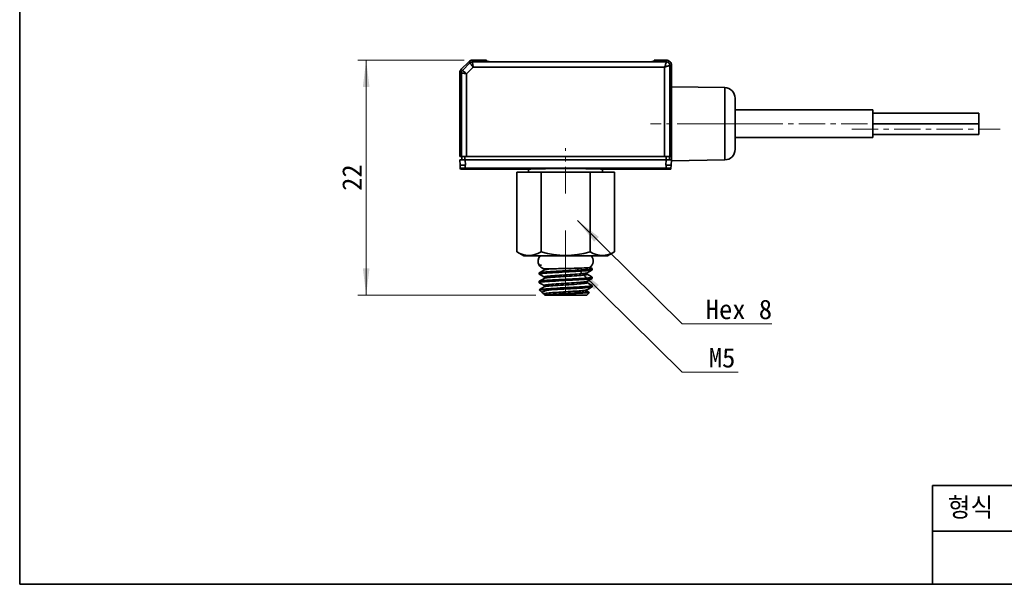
# Model space of a CAD drawing. Header units: millimetres. Extents: x 0 to 151, y 0 to 107.
# Tile 1 of 3: x 0 to 93, y 0 to 53. Entities that reach past the tile are written whole.
import ezdxf

# ---------------------------------------------------------------- set-up
doc = ezdxf.new("R2010")
doc.units = ezdxf.units.MM
doc.linetypes.add('CENTERX2', pattern=[4, 2.5, -0.5, 0.5, -0.5])
doc.layers.get('0').update_dxf_attribs({"lineweight": 0})
for name, color, linetype, lineweight in [('Dimension Layer', 3, 'Continuous', 18), ('외형선', 7, 'Continuous', 35), ('중심선2', 1, 'CENTERX2', 15)]:
    doc.layers.add(name, color=color, linetype=linetype, lineweight=lineweight)
doc.dimstyles.new('ISO-25', dxfattribs={"dimscale": 0.8, "dimtxt": 2.3, "dimasz": 3.15, "dimexe": 1, "dimexo": 1, "dimgap": 0.5, "dimtad": 1, "dimdec": 8, "dimdsep": 46, "dimtxsty": 'Standard', "dimblk": '_CAXARROW', "dimcen": 2.5, "dimdle": 6.3, "dimclrd": 1, "dimclre": 1, "dimclrt": 2, "dimadec": 8, "dimazin": 2, "dimtfac": 0.8, "dimtdec": 8, "dimtmove": 0, "dimatfit": 3, "dimfxl": 0, "dimarcsym": 0})

# ---------------------------------------------------------------- blocks, each defined once
blk = doc.blocks.new('*X3')
at = {"layer": 'Dimension Layer', "linetype": 'Continuous'}
for points in [[(32.704, 49.488), (32.389, 46.968), (33.019, 46.968)], [(32.704, 27.318), (32.389, 29.838), (33.019, 29.838)]]:
    blk.add_hatch(color=1, dxfattribs=at).paths.add_polyline_path(points, flags=0)
at = {"layer": 'Dimension Layer', "color": 1, "linetype": 'Continuous'}
for p, q in [((41.939, 49.488), (31.904, 49.488)), ((32.704, 27.318), (32.704, 49.488)), ((48.732, 27.318), (31.904, 27.318))]:
    blk.add_line(p, q, dxfattribs=at)
at = {"layer": 'Dimension Layer', "color": 2, "insert": (31.364, 38.403), "char_height": 1.84, "width": 5.03092, "attachment_point": 5, "rotation": 90}
blk.add_mtext('22', dxfattribs=at)
blk = doc.blocks.new('_CAXARROW')
blk.add_hatch(color=0).paths.add_polyline_path([(0, 0), (-1, 0.125), (-1, -0.125)], flags=0)
blk = doc.blocks.new('*X4')
at = {"layer": 'Dimension Layer', "linetype": 'Continuous'}
blk.add_hatch(color=1, dxfattribs=at).paths.add_polyline_path([(-15.229, 9.761), (-13.216, 8.213), (-13.659, 7.765)], flags=0)
at = {"layer": 'Dimension Layer', "color": 1, "linetype": 'Continuous'}
blk.add_line((-15.229, 9.761), (-5.363, 0), dxfattribs=at)
at = {"layer": 'Dimension Layer', "color": 1}
blk.add_line((-5.363, 0), (3.093, 0), dxfattribs=at)
at = {"layer": 'Dimension Layer', "color": 2, "insert": (0, 1.362), "char_height": 1.84, "width": 12.37303, "attachment_point": 5}
blk.add_mtext('Hex 8', dxfattribs=at)
blk = doc.blocks.new('*X5')
at = {"layer": 'Dimension Layer', "linetype": 'Continuous'}
blk.add_hatch(color=1, dxfattribs=at).paths.add_polyline_path([(-13.642, 9.761), (-11.629, 8.213), (-12.073, 7.765)], flags=0)
at = {"layer": 'Dimension Layer', "color": 1, "linetype": 'Continuous'}
blk.add_line((-13.642, 9.761), (-3.776, 0), dxfattribs=at)
at = {"layer": 'Dimension Layer', "color": 1}
blk.add_line((-3.776, 0), (1.507, 0), dxfattribs=at)
at = {"layer": 'Dimension Layer', "color": 2, "insert": (0, 1.339), "char_height": 1.84, "width": 6.02697, "attachment_point": 5}
blk.add_mtext('M5', dxfattribs=at)

msp = doc.modelspace()

# ---------------------------------------------------------------- linework, layer by layer
at = {"layer": '외형선'}
for p, q in [((41.67840652, 48.63408611), (42.38551325, 49.34119283)), ((42.49706078, 49.22964499), (42.38551334, 49.34119292)), ((42.73906666, 49.4876396), (42.73906566, 49.32988709)), ((42.73906566, 49.32988709), (61.03201166, 49.32988658)), ((42.73906666, 49.4876396), (43.3319594, 49.4876396)), ((43.3319594, 49.4876396), (43.35726986, 49.4876396)), ((45.08196002, 49.3391026), (58.88207133, 49.3391026)), ((61.03201166, 49.32988658), (61.03208088, 49.48763959)), ((41.67840652, 48.63408611), (41.78995416, 48.52253837)), ((41.78995431, 48.52253822), (42.49706114, 49.22964505)), ((42.18940665, 48.21531579), (42.8042844, 48.83019678)), ((60.87451803, 48.83019647), (42.8042844, 48.83019678)), ((60.87451537, 40.3876396), (60.87451803, 48.83019647)), ((61.53195997, 48.98778784), (61.37420693, 48.98770041)), ((61.37420693, 48.98770041), (61.37420719, 40.3876396)), ((61.53195997, 48.98778784), (61.53196001, 46.9876396)), ((41.53196002, 40.3876396), (41.53195797, 47.56233506)), ((41.68971248, 48.28053237), (41.53196002, 48.28049721)), ((41.53196002, 48.28049721), (41.53196002, 47.6876396)), ((41.68971274, 40.3876396), (41.68971248, 48.28053237)), ((42.18940665, 48.21531579), (42.18940809, 40.3876396)), ((66.54941242, 46.90005964), (61.53196002, 46.9876396)), ((61.53196002, 46.9876396), (61.53196002, 39.9876396)), ((66.54941242, 40.07521956), (66.54941242, 46.90005964)), ((67.53196002, 41.07506725), (67.53196002, 45.90021195)), ((80.53196002, 44.7876396), (67.53196002, 44.7876396)), ((80.53196002, 42.1876396), (80.53196002, 44.7876396)), ((90.53196002, 44.4876396), (80.53196002, 44.4876396)), ((90.53196002, 44.4876396), (80.53196002, 44.4876396)), ((90.53196002, 43.4876396), (90.53196002, 44.4876396)), ((90.53196002, 43.4876396), (90.53196002, 44.4876396)), ((90.53196002, 43.4876396), (80.53196002, 43.4876396)), ((80.53196002, 43.4876396), (90.53196002, 43.4876396)), ((80.53196002, 43.4876396), (90.53196002, 43.4876396)), ((90.53196002, 42.4876396), (90.53196002, 43.4876396)), ((90.53196002, 42.4876396), (90.53196002, 43.4876396)), ((67.53196002, 42.1876396), (80.53196002, 42.1876396)), ((80.53196002, 42.4876396), (90.53196002, 42.4876396)), ((41.53196002, 40.3876396), (41.68971274, 40.3876396)), ((41.54768235, 40.08763956), (41.5744078, 39.5776877)), ((41.68971274, 40.3876396), (42.18940825, 40.3876396)), ((41.73196259, 40.3876396), (41.73196259, 40.0876396)), ((42.03127778, 40.3876396), (42.03128377, 40.0876396)), ((42.07320155, 39.58762926), (42.04700125, 40.08763956)), ((61.01691878, 40.08763956), (42.04700125, 40.08763956)), ((60.87451537, 40.3876396), (42.18940825, 40.3876396)), ((60.87451537, 40.3876396), (61.37420719, 40.3876396)), ((61.01691878, 40.08763956), (60.99071848, 39.58762926)), ((61.03267161, 40.0876396), (61.03265691, 40.3876396)), ((61.33195882, 40.3876396), (61.33195733, 40.0876396)), ((61.37420719, 40.3876396), (61.53196002, 40.3876396)), ((61.48951224, 39.5776877), (61.51623768, 40.08763956)), ((61.53196002, 39.9876396), (66.54941242, 40.07521956)), ((42.04700413, 39.28732213), (61.01692478, 39.28732224)), ((48.03719656, 39.18763819), (48.0419094, 38.9176396)), ((55.02201063, 38.9176396), (55.02672347, 39.18763819)), ((46.91315786, 38.9176396), (46.91315786, 31.4037727)), ((49.22255894, 38.9176396), (46.91315786, 38.9176396)), ((49.22255894, 31.4037727), (49.22255894, 38.9176396)), ((49.22255894, 38.9176396), (53.84136109, 38.9176396)), ((53.84136109, 31.4037727), (53.84136109, 38.9176396)), ((56.15076217, 38.9176396), (53.84136109, 38.9176396)), ((56.15076217, 31.4037727), (56.15076217, 38.9176396)), ((46.91065786, 31.40521608), (46.91315786, 31.4037727)), ((46.91315786, 31.4037727), (47.58196002, 31.0176396)), ((47.58196002, 31.0176396), (55.48196002, 31.0176396)), ((55.48196002, 31.0176396), (56.15076217, 31.4037727)), ((56.15076217, 31.4037727), (56.15326217, 31.40521608)), ((49.03196002, 30.14347386), (49.03196002, 30.08999996)), ((49.24965718, 30.14347386), (49.03196002, 30.14347386)), ((53.74838137, 29.90272325), (53.96287804, 29.77535975)), ((54.03196002, 29.68998822), (54.03196002, 29.80577912)), ((49.03196002, 29.40536775), (49.03196002, 29.28998214)), ((54.03196002, 28.88997474), (54.03196002, 29.00536953)), ((54.03196002, 28.08990459), (54.03196002, 28.20537463)), ((49.04020938, 27.80939024), (49.33539768, 27.51420193)), ((49.04355011, 27.8176396), (50.18759384, 27.8176396)), ((49.04355011, 27.8176396), (50.18759384, 27.8176396)), ((49.53196077, 27.3176396), (53.53196002, 27.3176396)), ((53.77058708, 27.55626384), (53.53196002, 27.3176396)), ((53.77058708, 27.55626384), (53.53196002, 27.3176396)), ((86.1643008, 0), (86.1643008, 9.33446592)), ((150.7875264, 9.33446592), (86.1643008, 9.33446592)), ((150.7875264, 5.02625088), (86.1643008, 5.02625088))]:
    msp.add_line(p, q, dxfattribs=at)
msp.add_lwpolyline([(0, 0), (0, 106.62832224), (150.7875264, 106.62832224), (150.7875264, 0)], close=True, dxfattribs=at)
for points in [[(43.35726986, 49.4876396), (44.0748817, 49.48763958)], [(44.07680722, 49.37414712), (44.0748817, 49.48763958)], [(44.07719206, 49.3741759), (44.10704022, 49.36595559), (44.18799859, 49.35883133), (44.30726517, 49.35280311), (44.45207726, 49.34787092), (44.61078983, 49.34403478), (44.77353021, 49.34129468), (44.93249315, 49.33965062), (45.08196002, 49.3391026)], [(59.88672797, 49.3741759), (59.85687981, 49.36595559), (59.77592144, 49.35883133), (59.65665486, 49.35280311), (59.51184277, 49.34787092), (59.3531302, 49.34403478), (59.19038982, 49.34129468), (59.03142688, 49.33965062), (58.88196002, 49.3391026)], [(58.88207133, 49.3391026), (59.07002532, 49.3397446), (59.25633293, 49.34166914), (59.43317282, 49.34487624), (59.47492311, 49.34587841), (59.51541987, 49.34696075), (59.55452697, 49.34812324), (59.59210825, 49.34936589), (59.68982602, 49.35339659), (59.78393729, 49.35887158), (59.85685838, 49.36579084), (59.87866693, 49.36979208), (59.88672722, 49.37415438)], [(59.88903833, 49.48763961), (59.88694415, 49.37414702)], [(59.88903833, 49.48763955), (61.03208088, 49.48763953)], [(60.87451803, 48.83019136), (60.91203005, 48.93287628), (60.94422323, 49.02817475), (60.9710976, 49.11285774), (60.99386764, 49.18863498), (61.0114343, 49.24998814), (61.02350086, 49.2942018), (61.03033731, 49.32008938), (61.03201166, 49.32988659)], [(61.53196013, 48.98778784), (61.52233041, 49.08529718), (61.4938689, 49.17905616), (61.44766862, 49.26546413), (61.3855038, 49.34120274), (61.30976177, 49.4033634), (61.22335127, 49.44955893), (61.12959074, 49.47801529), (61.03208088, 49.48763965)], [(42.8042844, 48.83019678), (42.74507561, 48.91065756), (42.68851389, 48.98567739), (42.63685558, 49.05299991), (42.59189195, 49.11083387), (42.55302229, 49.16024362), (42.52372117, 49.19705476), (42.50491684, 49.22033905), (42.49706093, 49.22964484)], [(41.53195797, 47.56233506), (41.53194367, 47.61607383)], [(41.53196002, 47.6876396), (41.53221974, 47.6876396)], [(41.53221974, 47.61607383), (41.53198038, 47.61607383)], [(41.53221974, 47.6876396), (41.53221974, 47.61607383)], [(42.18940825, 48.21531579), (42.08844774, 48.2306394), (41.99313408, 48.24391399), (41.9069858, 48.25513958), (41.83287841, 48.26431616), (41.77298716, 48.27144372), (41.72876888, 48.27652228), (41.68971248, 48.28053237)], [(61.53196002, 45.7876396), (61.52198164, 45.76956433), (61.51282837, 45.72003101), (61.50450021, 45.64595096), (61.49699714, 45.55387383), (61.49308014, 45.49551843), (61.48943255, 45.4342933), (61.48605439, 45.37115726), (61.48294564, 45.30699546), (61.48010632, 45.2426191), (61.47753643, 45.17876651), (61.47523595, 45.11610514), (61.46972242, 44.94094955), (61.46494177, 44.75303808), (61.46089399, 44.55485305), (61.45757909, 44.3488445), (61.45429925, 44.06611093), (61.4523223, 43.77910647), (61.45164824, 43.49286187), (61.45227698, 43.20648514), (61.45420845, 42.91924845), (61.45744265, 42.63617183), (61.46072321, 42.42982485), (61.46473655, 42.23122394), (61.46654707, 42.15449811), (61.46847483, 42.07956017), (61.47051984, 42.00656876), (61.47268209, 41.93568267), (61.47496159, 41.86706047), (61.48076216, 41.71743057), (61.4880424, 41.56634074), (61.49680231, 41.42422505), (61.50434327, 41.33104608), (61.51271654, 41.256071), (61.52192212, 41.20593532), (61.53196002, 41.1876396)], [(42.04700125, 40.08763956), (41.94556112, 40.0876151), (41.85085641, 40.08759816), (41.76614038, 40.08761887), (41.69383449, 40.08764295), (41.63403313, 40.08761945), (41.58775337, 40.0875986), (41.55807501, 40.08761513), (41.54768236, 40.08763935)], [(61.51623767, 40.08763935), (61.50584656, 40.08761495), (61.47616864, 40.08759808), (61.42988263, 40.08761884), (61.37006407, 40.08764295), (61.29777344, 40.08761947), (61.21306836, 40.08759868), (61.1183664, 40.08761529), (61.01691878, 40.08763956)], [(41.57438999, 39.57798914), (41.6101708, 39.58039653), (41.71255447, 39.58280393), (41.86596087, 39.58521132), (42.04701946, 39.58761872)], [(41.59011137, 39.27804561), (41.57439199, 39.57798925)], [(41.59010937, 39.27804551), (41.60356439, 39.28022039), (41.64057466, 39.28210518), (41.69514226, 39.28369989), (41.76130488, 39.2850045), (41.9076012, 39.28674347), (42.04700413, 39.28732208)], [(41.59057017, 39.27809721), (41.59287231, 39.18763961)], [(41.59287231, 39.18763961), (48.03723695, 39.1876396)], [(42.04701931, 39.58761883), (42.04700413, 39.28732218)], [(42.07320155, 39.58762926), (42.04701931, 39.58761883)], [(55.02672347, 39.18763819), (54.99926245, 39.19641891), (54.92376158, 39.20447099), (54.81082487, 39.21179441), (54.670497, 39.21838918), (54.49215848, 39.22491027), (54.30248065, 39.23051734), (54.25219155, 39.23183481), (54.20196472, 39.2330896), (54.15194993, 39.23428168), (54.10228937, 39.23541107), (54.05311776, 39.23647776), (54.00456255, 39.23748175), (53.73779999, 39.24232084), (53.45166408, 39.2465154), (53.14995466, 39.25006544), (52.83641894, 39.25297095), (52.4062611, 39.25584239), (51.96979454, 39.25756802), (51.53468534, 39.25814782), (51.10033822, 39.25758415), (50.66460001, 39.25587933), (50.23508234, 39.25303339), (49.92193124, 39.25015006), (49.62049235, 39.24662484), (49.52325582, 39.24530713), (49.42787247, 39.24391809), (49.33448208, 39.24245774), (49.24322466, 39.24092606), (49.15424023, 39.23932306), (49.06766861, 39.23764874), (48.89851179, 39.23396226), (48.72594715, 39.22954297), (48.5561483, 39.22439087), (48.39635631, 39.21850596), (48.25487699, 39.21188823), (48.14100932, 39.2045377), (48.06488465, 39.19645435), (48.03719656, 39.18763819)], [(55.02668309, 39.1876396), (61.47104772, 39.18763961)], [(61.01690072, 39.58761883), (60.99071848, 39.58762926)], [(61.01690058, 39.58761872), (61.19795894, 39.58521133), (61.35136521, 39.58280394), (61.45374895, 39.58039655), (61.48953003, 39.57798916)], [(61.01692478, 39.28732228), (61.01690072, 39.58761883)], [(61.01692478, 39.28732218), (61.15698663, 39.28674603), (61.30334115, 39.28501417), (61.36933376, 39.28371484), (61.42366424, 39.28212659), (61.46045481, 39.2802494), (61.47381264, 39.27808329)], [(61.47104772, 39.18763961), (61.47354815, 39.27809725)], [(61.48952804, 39.57798927), (61.47381064, 39.27808339)], [(46.91315786, 31.4037727), (47.21498637, 31.24776652), (47.5008777, 31.13747082), (47.78709652, 31.06927835), (48.06785849, 31.04651894), (48.34835595, 31.0692355), (48.6348391, 31.13747082), (48.92058323, 31.24768153), (49.22255894, 31.4037727)], [(49.22255894, 31.4037727), (49.82621595, 31.24776652), (50.39799862, 31.13747082), (50.97043626, 31.06927835), (51.53196019, 31.04651894), (52.09295511, 31.0692355), (52.66592142, 31.13747082), (53.23740967, 31.24768153), (53.84136109, 31.4037727)], [(53.84136109, 31.4037727), (54.1431896, 31.24776652), (54.42908093, 31.13747082), (54.71529975, 31.06927835), (54.99606172, 31.04651894), (55.27655918, 31.0692355), (55.56304233, 31.13747082), (55.84878646, 31.24768153), (56.15076217, 31.4037727)], [(49.24965718, 30.14350649), (49.15520774, 30.1301298), (49.08698944, 30.1167531), (49.04575517, 30.1033764), (49.03196002, 30.08999971)], [(49.03196002, 30.08999971), (49.03991108, 30.07984226)], [(49.03723516, 30.08161503), (49.11780124, 30.03488768)], [(49.04180397, 29.41667021), (49.05026369, 29.42078405), (49.10490686, 29.43620038), (49.19508938, 29.45161672), (49.31949072, 29.46703305), (49.47628925, 29.48244939), (49.66318899, 29.49786572), (49.87745315, 29.51328206), (50.11594426, 29.52869839), (50.3751701, 29.54411473), (50.65133482, 29.55953106), (50.94039454, 29.5749474), (51.23811656, 29.59036373), (51.54014133, 29.60578007), (51.84204631, 29.6211964), (52.13941068, 29.63661274), (52.42788015, 29.65202907), (52.70323066, 29.6674454), (52.96143025, 29.68286174), (53.19869809, 29.69827807), (53.41155988, 29.71369441), (53.59689868, 29.72911074), (53.75200056, 29.74452708), (53.87459439, 29.75994341), (53.962885, 29.77535975)], [(49.09093371, 30.05591684), (49.08586072, 30.07688866), (49.10673144, 30.09848568), (49.15939559, 30.12068744), (49.24965806, 30.14347218)], [(49.52971367, 29.78230964), (49.53708629, 29.75906668), (49.53769147, 29.74144581), (49.52844927, 29.71091924), (49.50566135, 29.68570277)], [(49.50572418, 29.68573054), (49.51724691, 29.6913297), (49.57491359, 29.70800487), (49.66625914, 29.72468004), (49.78923878, 29.74135521), (49.94180177, 29.75803037), (50.12183303, 29.77470554), (50.32624101, 29.79138071)], [(49.53007105, 29.78318079), (49.53892621, 29.78243318), (49.55877958, 29.78193547), (49.59241527, 29.78167575), (49.6593988, 29.7817372), (49.74724191, 29.78231358), (49.79834449, 29.78279997), (49.85538535, 29.78343168), (49.91849698, 29.78421698), (49.98779236, 29.78516588), (50.16137663, 29.78798078), (50.326209, 29.79154159)], [(53.74837856, 29.90272738), (53.6332698, 29.8926166), (53.47826787, 29.88295419), (53.28976664, 29.87373554), (53.07431872, 29.86495563), (52.83842385, 29.85660907), (52.58835073, 29.84869012), (52.32999309, 29.84119268), (52.06875942, 29.83411037), (51.80949449, 29.82743649), (51.55642992, 29.82116408), (51.31316055, 29.81528594), (51.08264294, 29.80979461), (50.86721225, 29.80468245), (50.66861377, 29.7999416), (50.48804557, 29.79556404), (50.326209, 29.79154159)], [(53.75706323, 29.90371942), (53.74837856, 29.90272738)], [(53.83466924, 29.91968111), (53.8072142, 29.91109225), (53.75706323, 29.90371942)], [(54.02233994, 29.81732532), (53.83310281, 29.92709024)], [(54.03196002, 29.80577912), (54.0146312, 29.79056944), (53.962885, 29.77535975)], [(54.01932387, 29.81914442), (54.03196002, 29.80577912)], [(54.02224745, 29.67876108), (54.01057215, 29.67332129), (53.9467745, 29.65665437), (53.84165867, 29.63998744), (53.69702322, 29.62332051), (53.5153429, 29.60665358), (53.29972631, 29.58998665), (53.05386273, 29.57331973), (52.78195894, 29.5566528), (52.48866731, 29.53998587), (52.17900613, 29.52331894), (51.85827381, 29.50665201), (51.53195816, 29.48998508), (51.20564254, 29.47331816), (50.88491031, 29.45665123), (50.57524929, 29.4399843), (50.28195787, 29.42331737), (50.01005435, 29.40665044), (49.76419109, 29.38998352), (49.54857487, 29.37331659), (49.36689496, 29.35664966), (49.22225994, 29.33998273), (49.11714457, 29.3233158), (49.0533474, 29.30664887), (49.03196002, 29.28998195)], [(49.03196002, 29.28998195), (49.04205358, 29.27853672)], [(54.02223819, 28.8787422), (54.01057216, 28.87330775), (53.94677454, 28.85664077), (53.84165875, 28.83997378), (53.69702335, 28.8233068), (53.5153431, 28.80663981), (53.2997266, 28.78997283), (53.0538631, 28.77330584), (52.78195941, 28.75663886), (52.48866787, 28.73997188), (52.17900678, 28.72330489), (51.85827454, 28.70663791), (51.53195896, 28.68997092), (51.2056434, 28.67330394), (50.88491122, 28.65663695), (50.57525022, 28.63996997), (50.2819588, 28.62330298), (50.01005526, 28.606636), (49.76419195, 28.58996901), (49.54857565, 28.57330203), (49.36689563, 28.55663505), (49.22226048, 28.53996806), (49.11714495, 28.52330108), (49.0533476, 28.50663409), (49.03196002, 28.48996711)], [(49.0393883, 29.28031579), (49.27438602, 29.14403321), (49.50914412, 29.00775064)], [(49.50621366, 29.68605608), (49.27412143, 29.55134926), (49.04180049, 29.41664245)], [(49.50626665, 28.88611075), (49.27429228, 28.75147186), (49.04208854, 28.61683298)], [(49.04214549, 28.61686234), (49.05334786, 28.62203183), (49.11714544, 28.63869869), (49.22226118, 28.65536554), (49.3668965, 28.6720324), (49.54857665, 28.68869926), (49.76419305, 28.70536611), (50.01005643, 28.72203297), (50.28196, 28.73869983), (50.57525142, 28.75536668), (50.88491239, 28.77203354), (51.20564452, 28.7887004), (51.53196, 28.80536725), (51.85827548, 28.82203411), (52.17900762, 28.83870097), (52.48866859, 28.85536782), (52.78196001, 28.87203468), (53.05386358, 28.88870154), (53.29972696, 28.90536839), (53.51534336, 28.92203525), (53.69702352, 28.93870211), (53.84165885, 28.95536896), (53.94677458, 28.97203582), (54.01057217, 28.98870268), (54.03196002, 29.00536953)], [(49.50634071, 29.00937924), (49.4967761, 29.01688484), (49.49921496, 29.03237961), (49.53184472, 29.04787438), (49.5944442, 29.06336914), (49.68561066, 29.07886391), (49.8037992, 29.09435867), (49.9474649, 29.10985344), (50.11488304, 29.12534821), (50.30334883, 29.14084297), (50.50982509, 29.15633774), (50.73127439, 29.1718325), (50.96463996, 29.18732727), (51.20652248, 29.20282204), (51.45322887, 29.2183168), (51.70105651, 29.23381157), (51.94630341, 29.24930633), (52.18536911, 29.2648011), (52.4148672, 29.28029587), (52.63143839, 29.29579063), (52.83172342, 29.3112854), (53.01250674, 29.32678017), (53.17139507, 29.34227493), (53.30628712, 29.3577697), (53.41508194, 29.37326446), (53.49572744, 29.38875923), (53.54709697, 29.404254), (53.55773919, 29.40946417)], [(49.50551773, 29.00961597), (49.52937114, 28.98205816), (49.53377354, 28.97130788), (49.53765626, 28.94544124), (49.53393906, 28.92417056), (49.52481118, 28.90478233), (49.50578706, 28.88561525)], [(49.50608585, 28.88578637), (49.51670121, 28.8909216), (49.57338867, 28.90759677), (49.66333494, 28.92427194), (49.78556122, 28.94094711), (49.93800085, 28.95762227), (50.11754856, 28.97429744), (50.32105757, 28.99097261), (50.54537115, 29.00764778), (50.78682687, 29.02432295), (51.04102762, 29.04099812), (51.30351854, 29.05767329), (51.56984471, 29.07434846), (51.83554614, 29.09102362), (52.09615137, 29.10769879), (52.34718741, 29.12437396), (52.58418126, 29.14104913), (52.80289754, 29.1577243), (52.99995057, 29.17439947), (53.17214442, 29.19107464), (53.31628319, 29.2077498), (53.42941892, 29.22442497), (53.51004088, 29.24110014), (53.55715503, 29.25777531), (53.569768, 29.27445048), (53.55913258, 29.28521945)], [(53.55851096, 29.28558802), (53.53576313, 29.31090757), (53.52800425, 29.33190142), (53.52654367, 29.34148842), (53.52716142, 29.35912784), (53.53581909, 29.38487975), (53.55814461, 29.40965143)], [(53.55495769, 29.40784851), (53.78982108, 29.54419294), (54.02491783, 29.68053737)], [(53.55519121, 28.60798851), (53.7899413, 28.7442581), (54.02492419, 28.88052769)], [(54.02323037, 29.01600762), (53.79080695, 29.15077653), (53.55859161, 29.28554543)], [(54.03196002, 28.88997474), (54.02223819, 28.8787422)], [(54.03196002, 29.68998822), (54.02224745, 29.67876108)], [(54.03196002, 29.00536953), (54.02317786, 29.01604486)], [(49.03196002, 28.60536497), (49.04214549, 28.61686234)], [(49.03196002, 28.48996711), (49.03196002, 28.60536497)], [(49.03196002, 28.48996711), (49.03196002, 28.60536497)], [(49.03196002, 28.48996711), (49.04230196, 28.47838014)], [(49.04148665, 28.47905956), (49.03200249, 28.49001394)], [(49.03850195, 28.48078978), (49.27357075, 28.34447501), (49.50841262, 28.20816025)], [(49.50508232, 28.08539383), (49.27292035, 27.95065733), (49.04055388, 27.81592082)], [(49.04355011, 27.8176396), (49.09398294, 27.83379523), (49.1836147, 27.84995085), (49.31100425, 27.86610648), (49.47410336, 27.8822621), (49.67028964, 27.89841773), (49.89640873, 27.91457336), (50.14882497, 27.93072898), (50.4234799, 27.94688461), (50.71595749, 27.96304023), (51.02155515, 27.97919586), (51.33535934, 27.99535149), (51.65232456, 28.01150711), (51.9673545, 28.02766274), (52.27538397, 28.04381836), (52.57146033, 28.05997399), (52.85082311, 28.07612962), (53.1089806, 28.09228524), (53.34178202, 28.10844087), (53.54548428, 28.1245965), (53.71681215, 28.14075212), (53.85301096, 28.15690775), (53.95189084, 28.17306337), (54.01186193, 28.189219), (54.03196002, 28.20537463)], [(49.50552366, 28.20983802), (49.503394, 28.21115701), (49.49460736, 28.22665177), (49.51611998, 28.24214654), (49.56781675, 28.25764131), (49.64844432, 28.27313607), (49.75663879, 28.28863084), (49.89103625, 28.3041256), (50.05004291, 28.31962037), (50.23102997, 28.33511514), (50.43107751, 28.3506099), (50.64726561, 28.36610467), (50.87664384, 28.38159943), (51.11584276, 28.3970942), (51.36118858, 28.41258897), (51.6090007, 28.42808373), (51.85559941, 28.4435785), (52.09738656, 28.45907327), (52.33090851, 28.47456803), (52.55272647, 28.4900628), (52.75940167, 28.50555756), (52.94766098, 28.52105233), (53.11501344, 28.5365471), (53.25919871, 28.55204186), (53.37795647, 28.56753663), (53.46909304, 28.58303139), (53.53138741, 28.59852616), (53.55802917, 28.60963677)], [(49.50606907, 28.08587282), (49.51541028, 28.0905135), (49.57124569, 28.10718867), (49.66102519, 28.12386384), (49.78263281, 28.14053901), (49.93388093, 28.15721418), (50.11257542, 28.17388935), (50.31592035, 28.19056451), (50.54003961, 28.20723968), (50.78094451, 28.22391485), (51.03464619, 28.24059002), (51.29700572, 28.25726519), (51.56346203, 28.27394036), (51.82938035, 28.29061553), (52.09012593, 28.30729069), (52.34116621, 28.32396586), (52.57843146, 28.34064103), (52.79798291, 28.3573162), (52.9958818, 28.37399137), (53.16834525, 28.39066654), (53.31274771, 28.40734171), (53.42698445, 28.42401688), (53.50895325, 28.44069204), (53.55665795, 28.45736721), (53.56947074, 28.47404238), (53.55771016, 28.48579689)], [(49.50615267, 28.20949927), (49.5319444, 28.17736279), (49.53796806, 28.15092), (49.53597311, 28.13042609), (49.53420881, 28.12417537), (49.52986625, 28.11344288), (49.5061452, 28.08591782)], [(52.73765612, 27.95405045), (52.60280053, 27.946333), (52.30973077, 27.93025048), (52.00427236, 27.91416796), (51.69129077, 27.89808544), (51.37577129, 27.88200292), (51.06273965, 27.8659204), (50.75718195, 27.84983788), (50.46396523, 27.83375535), (50.18775997, 27.81767283)], [(52.73766495, 27.95405045), (52.60278063, 27.94633807), (52.30966055, 27.93026327), (52.00426223, 27.91418846), (51.69133513, 27.89811366), (51.37579886, 27.88203885), (51.06270856, 27.86596405), (50.7571232, 27.84988925), (50.46400294, 27.83381444), (50.18781733, 27.81773964)], [(53.97433825, 28.06260184), (53.95784598, 28.05891066), (53.86242089, 28.04282813), (53.72987526, 28.02674561), (53.56232032, 28.01066309), (53.36242497, 27.99458057), (53.13337321, 27.97849805), (52.87881349, 27.96241553), (52.73765612, 27.95405045)], [(53.97435485, 28.06260184), (53.95762015, 28.0588617), (53.8622684, 28.0427869), (53.72994135, 28.02671209), (53.56228104, 28.01063729), (53.36226755, 27.99456248), (53.13332569, 27.97848768), (52.87888387, 27.96241288), (52.73766495, 27.95405045)], [(53.5577366, 28.48578312), (53.53672039, 28.50820381), (53.52832267, 28.52884096), (53.52615451, 28.55340475), (53.52987794, 28.57147888), (53.53250715, 28.57834142), (53.53753986, 28.58815244), (53.55799722, 28.60945315)], [(54.01451308, 28.07509575), (53.78509914, 27.94169439), (53.55568521, 27.80829304)], [(54.02210133, 28.21665349), (53.78972454, 28.3513926), (53.55757804, 28.48613171)], [(54.01463056, 28.07499318), (53.97433825, 28.06260184)], [(54.01460518, 28.07493651), (53.97435485, 28.06260184)], [(54.01451295, 28.0750957), (54.01759576, 28.07648649)], [(54.01792461, 28.07648649), (54.01463056, 28.07499318)], [(54.01759576, 28.07648649), (54.03178895, 28.08806189), (54.02308599, 28.10102809), (54.02129133, 28.10204496)], [(54.0220501, 28.21668297), (54.02903366, 28.2114909), (54.02986764, 28.20013313)], [(54.03196002, 28.20537463), (54.02411712, 28.21546243)], [(49.03973743, 27.80986219), (49.04293656, 27.81732039)], [(49.0429682, 27.81732039), (49.04165028, 27.81655638)], [(49.04293656, 27.81732039), (49.04355011, 27.8176396)], [(49.04356069, 27.81762728), (49.0429682, 27.81732039)], [(49.33425074, 27.51534896), (49.31459381, 27.54813188), (49.32603765, 27.58662937), (49.37575038, 27.62512687), (49.46411828, 27.66362436), (49.5908403, 27.70212185), (49.75491442, 27.74061934), (49.95463655, 27.77911683), (50.18761256, 27.81761432)], [(49.32058188, 27.57871941), (49.32602028, 27.58669844), (49.37563151, 27.62520369), (49.46418198, 27.66370893), (49.59091781, 27.70221418), (49.75480803, 27.74071942), (49.9545513, 27.77922467), (50.18765632, 27.81772991)], [(49.35656724, 27.49707635), (49.34037108, 27.50963439), (49.33425074, 27.51534896)], [(49.37643981, 27.48455087), (49.34043561, 27.50968795)], [(49.38858286, 27.47782509), (49.35656724, 27.49707635)], [(49.37933507, 27.48287029), (49.50592699, 27.40937544)], [(49.50578623, 27.40945728), (49.5015169, 27.41222912), (49.49477365, 27.42636966), (49.51298818, 27.4405102), (49.55590517, 27.45465074), (49.6232626, 27.46879128), (49.71435463, 27.48293182), (49.82776363, 27.49707236), (49.96200782, 27.5112129), (50.11560482, 27.52535344), (50.28683718, 27.53949398), (50.47340091, 27.55363452), (50.67290206, 27.56777506), (50.88294669, 27.5819156), (51.10107229, 27.59605614), (51.32454227, 27.61019668), (51.55055158, 27.62433721), (51.77629524, 27.63847775), (51.99898576, 27.65261829), (52.21594986, 27.66675883), (52.42455992, 27.68089937), (52.62218844, 27.69503991), (52.80624612, 27.70918045), (52.97456654, 27.72332099), (53.12524643, 27.73746153), (53.2563865, 27.75160207), (53.3661139, 27.76574261), (53.4531101, 27.77988315), (53.51658266, 27.79402369), (53.52937167, 27.79777385)], [(49.50577007, 27.40948536), (49.52878261, 27.38354312), (49.5334382, 27.37271846), (49.53548218, 27.3659346), (49.53775973, 27.34487875), (49.535393, 27.32885056), (49.5341006, 27.32438819), (49.53304682, 27.32132127), (49.53266788, 27.32030503)], [(49.91671423, 27.35559476), (49.74733634, 27.34327782), (49.62504959, 27.33283608), (49.55269536, 27.32426955), (49.53180317, 27.31849061)], [(51.5319605, 27.42948634), (51.29199021, 27.42024989), (51.05725046, 27.41101344), (50.83076772, 27.401777), (50.61543376, 27.39254055), (50.4139687, 27.3833041), (50.22888669, 27.37406766), (50.06246463, 27.36483121), (49.91671423, 27.35559476)], [(49.91672597, 27.35555901), (50.11751734, 27.37440649), (50.34948278, 27.39325398), (50.60716823, 27.41210146), (50.88497057, 27.43094895), (51.1770522, 27.44979643), (51.47690341, 27.46864392), (51.77789497, 27.4874914), (52.07345558, 27.50633889), (52.35727253, 27.52518638), (52.62310529, 27.54403387), (52.86486794, 27.56288135), (53.07756669, 27.58172884), (53.25667838, 27.60057633), (53.39781327, 27.61942382), (53.49812114, 27.63827131), (53.55575018, 27.6571188)], [(53.74562775, 27.54675851), (53.68827862, 27.53698583), (53.59991316, 27.52721315), (53.48209825, 27.51744047), (53.33681986, 27.50766779), (53.16645009, 27.49789511), (52.97370887, 27.48812242), (52.76162086, 27.47834974), (52.53346815, 27.46857706), (52.29273964, 27.45880438), (51.91606364, 27.44414536), (51.5319605, 27.42948634)], [(53.54162656, 27.79806994), (53.53775622, 27.7943482), (53.5240116, 27.77613766), (53.51520377, 27.75509692), (53.51209658, 27.7326408), (53.51519955, 27.71018414), (53.52400376, 27.68914175), (53.53774535, 27.67092847), (53.5556605, 27.65695912)], [(53.55455248, 27.68825928), (53.53357319, 27.71490753), (53.52624604, 27.74159347), (53.53157326, 27.77699674), (53.53984612, 27.79260181)], [(53.54745174, 27.80261555), (53.5288318, 27.79744522)], [(53.52937167, 27.79777385), (53.55575991, 27.80816423)], [(53.53984612, 27.79260181), (53.54495763, 27.79939724), (53.54550954, 27.80004986)], [(53.55567378, 27.80831372), (53.54162656, 27.79806994)], [(53.76075473, 27.56761673), (53.55151797, 27.68928691)], [(53.56135147, 27.68392529), (53.55455248, 27.68825928)], [(53.5556605, 27.65695912), (53.56992518, 27.67363429), (53.56115299, 27.6839742)], [(53.55568531, 27.80829309), (53.56850024, 27.81844704)], [(53.55576157, 27.65713872), (53.65069421, 27.60194612), (53.74562684, 27.54675352)], [(53.77058567, 27.55626525), (53.74562775, 27.54675851)], [(53.76436825, 27.56583867), (53.76191045, 27.56683225)], [(53.76246689, 27.56662345), (53.76730115, 27.56442257), (53.77058179, 27.55625468)]]:
    msp.add_lwpolyline(points, dxfattribs=at)
for centre, radius, start, end in [((42.7390668, 48.9876396), 0.5, 90.0000156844, 135.000025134), ((42.7390668, 48.9876396), 0.34224775, 90.0001906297, 135.0000251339), ((61.03196002, 48.9876396), 0.34224674, 0.0101808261, 89.9913546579), ((42.03196002, 48.28053282), 0.34224775, 135.0000361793, 180.0000748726), ((66.53196002, 45.90021195), 1, 0, 88.9999999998), ((66.53196002, 41.07506725), 1, 271.0000000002, 0), ((49.68196002, 30.5176396), 0.75, 138.1896851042, 209.9264348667), ((53.38196002, 30.5176396), 0.75, 307.118959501, 41.8103148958), ((49.68196002, 30.5176396), 0.75, 217.986814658, 258.3167812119)]:
    msp.add_arc(centre, radius, start, end, dxfattribs=at)
for points, knots in [([(42.80428034, 48.83020328), (42.79917098, 48.86236318), (42.78952297, 48.92624424), (42.77651896, 49.01911881), (42.76522699, 49.10476735), (42.75578203, 49.18019294), (42.74832771, 49.24265825), (42.74296681, 49.28996596), (42.73976341, 49.32041921), (42.73906491, 49.32877439), (42.73906476, 49.32988717), (42.73906476, 49.32988736)], [0, 0, 0, 0, 0.06432776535, 0.12817536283, 0.19156351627, 0.25456162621, 0.31722487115, 0.37961192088, 0.44187070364, 0.50397169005, 0.50398254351, 0.50398254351, 0.50398254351, 0.50398254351]), ([(42.18940433, 48.21531632), (42.16304846, 48.23444572), (42.1110533, 48.27279591), (42.03618372, 48.32927451), (41.96763665, 48.38185238), (41.90762415, 48.42850769), (41.85818335, 48.46740646), (41.82094119, 48.4970672), (41.79714205, 48.51633598), (41.79073997, 48.52175018), (41.789953, 48.52253695), (41.78995286, 48.52253709)], [0, 0, 0, 0, 0.06433417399, 0.12818148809, 0.19157007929, 0.25456843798, 0.3172318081, 0.37961981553, 0.44187732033, 0.50398044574, 0.50399129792, 0.50399129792, 0.50399129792, 0.50399129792]), ([(60.87451803, 48.83019647), (60.90717806, 48.84272398), (60.97188901, 48.86628572), (61.06610776, 48.89807459), (61.15217985, 48.92543633), (61.22724214, 48.94810729), (61.28886054, 48.96583396), (61.33521582, 48.9784962), (61.36494497, 48.98598236), (61.37310965, 48.98769971), (61.37420693, 48.98770041)], [0, 0, 0, 0, 0.07115225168, 0.14039467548, 0.20776021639, 0.27337393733, 0.33746216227, 0.40034075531, 0.46249716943, 0.52423484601, 0.52423484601, 0.52423484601, 0.52423484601])]:
    msp.add_open_spline(points, degree=3, knots=knots, dxfattribs=at)
for points in [[(41.53196002, 48.28049721), (41.53195683, 48.32413046), (41.54344994, 48.41144504), (41.59397257, 48.53340074), (41.64755329, 48.60323285), (41.67840652, 48.63408611)], [(42.0470109, 39.5876344), (41.99434354, 39.58762222), (41.89556949, 39.58731118), (41.76177596, 39.58590253), (41.65829348, 39.58379796), (41.58994816, 39.58110375), (41.57504368, 39.57913979), (41.57465335, 39.57809708)], [(61.48926668, 39.57809708), (61.48872413, 39.57915942), (61.4734115, 39.58115209), (61.4036856, 39.58385261), (61.29942588, 39.58594196), (61.16592386, 39.58732269), (61.06858963, 39.58762538), (61.01690913, 39.5876344)]]:
    msp.add_open_spline(points, degree=3, dxfattribs=at)
at = {"layer": '중심선2'}
for p, q in [((68.54941242, 43.4876396), (59.53196002, 43.4876396)), ((64.54941242, 43.4876396), (69.53196002, 43.4876396)), ((65.53196002, 43.4876396), (82.53196002, 43.4876396)), ((78.53196002, 42.9876396), (92.53196002, 42.9876396)), ((51.53196002, 36.9176396), (51.53196002, 41.18763819)), ((51.53196002, 29.0176396), (51.53196002, 33.40521608)), ((51.53196002, 27.78317798), (51.53196002, 33.0176396)), ((51.53196002, 31.80577912), (51.53196002, 27.28998214))]:
    msp.add_line(p, q, dxfattribs=at)

# ---------------------------------------------------------------- block references
at = {"layer": 'Dimension Layer'}
for name, p in [('*X4', (67.88675831, 24.58215351)), ('*X5', (66.30024292, 20.04309346))]:
    msp.add_blockref(name, p, dxfattribs=at)

# ---------------------------------------------------------------- texts
at = {"layer": '외형선', "insert": (89.75448, 7.1803584), "char_height": 1.7950896, "width": 7.1803584, "attachment_point": 5}
msp.add_mtext('형식', dxfattribs=at)

# ---------------------------------------------------------------- dimensions: what is measured, and where the dimension line sits
at = {"layer": 'Dimension Layer'}
dim = msp.add_linear_dim(base=(32.70368544, 49.4876396), p1=(49.53196077, 27.3176396), p2=(42.73906666, 49.4876396), angle=90, text='22', dimstyle='ISO-25', override={"dimscale": 0.8, "dimsah": 1, "dimtfac": 1, "dimtfill": 1, "dimtolj": 1, "dimtzin": 8}, dxfattribs=at)
dim.commit()
dim.dimension.update_dxf_attribs({"geometry": '*X3', "text_midpoint": (31.36430132, 38.4026401)})

doc.saveas('drawing.dxf')
